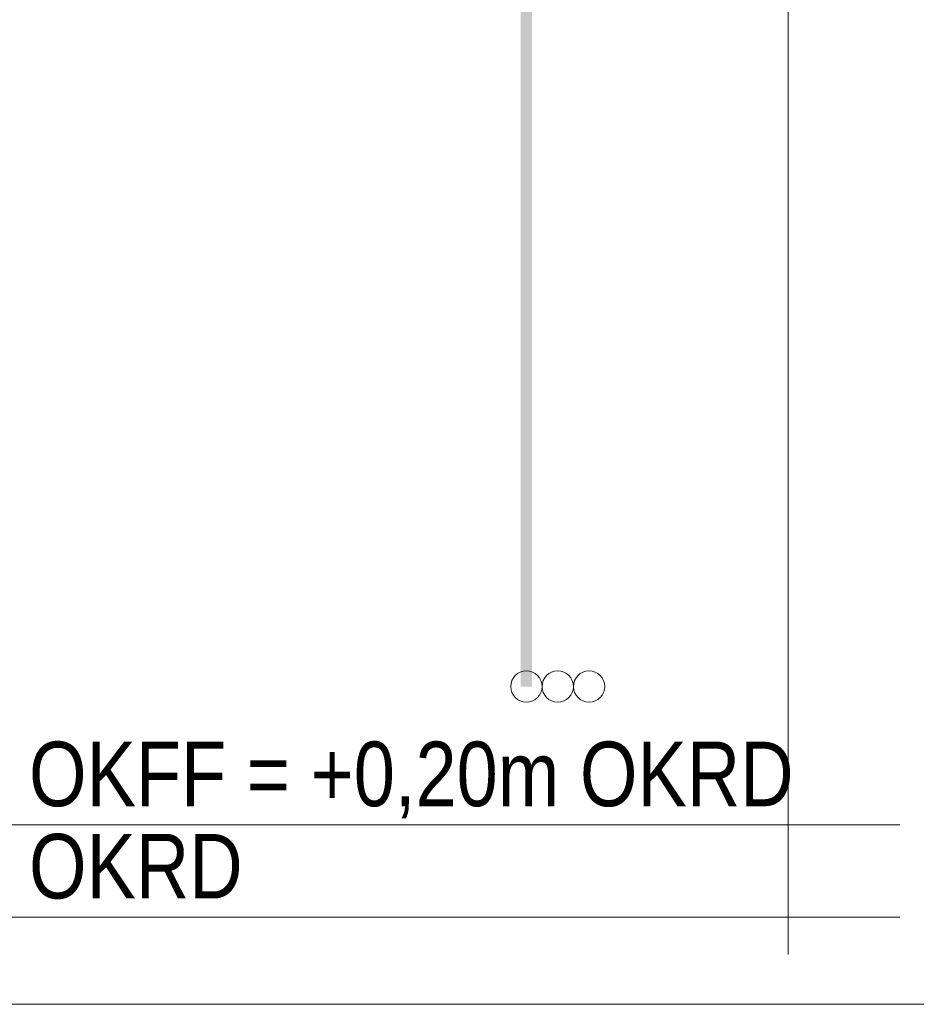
# Model space of a CAD drawing. Extents: x -620 to 300, y 62 to 1112.
# Tile 127 of 256: x 149 to 168, y 683 to 705. Entities that reach past the tile are written whole.
import ezdxf
from ezdxf.lldxf.tags import DXFTag

# ---------------------------------------------------------------- set-up
doc = ezdxf.new("R2010")
doc.units = 0
doc.layers.get('0').update_dxf_attribs({"lineweight": 13})
doc.layers.add('E_Betonbaudose', color=1, linetype='Continuous', lineweight=13, true_color=0xff0000)
doc.layers.add('E_Detail_Beschriftung', color=7, linetype='Continuous', lineweight=13, true_color=0x009900)
doc.layers.add('E_Detail_Linie_Text_Bem', color=7, linetype='Continuous', lineweight=13)
doc.styles.get("Standard").update_dxf_attribs({"font": 'ARIALN.TTF'})
tags = doc.linetypes.add('fein_strichliert-A06GA1N18I', pattern=[4, 1, -2, 1]).pattern_tags.tags
tags[8:9] = [DXFTag(74, 4), DXFTag(75, 0), DXFTag(340, '0'), DXFTag(46, 0.0), DXFTag(50, 0.0), DXFTag(44, 0.0), DXFTag(45, 0.0)]
tags[6:7] = [DXFTag(74, 4), DXFTag(75, 0), DXFTag(340, '0'), DXFTag(46, 0.0), DXFTag(50, 0.0), DXFTag(44, 0.0), DXFTag(45, 0.0)]
tags[4:5] = [DXFTag(74, 4), DXFTag(75, 0), DXFTag(340, '0'), DXFTag(46, 0.0), DXFTag(50, 0.0), DXFTag(44, 0.0), DXFTag(45, 0.0)]

# ---------------------------------------------------------------- blocks, each defined once
blk = doc.blocks.new('Referenz-A06GA1N48I')
at = {"layer": 'E_Betonbaudose', "linetype": 'Continuous', "ltscale": 0.13}
for centre in [(159.627, 690.332), (160.307, 690.332), (160.987, 690.332)]:
    blk.add_circle(centre, 0.34, dxfattribs=at)
at = {"layer": 'E_Detail_Linie_Text_Bem', "linetype": 'fein_strichliert-A06GA1N18I', "ltscale": 0.65}
for p, q in [((165.304, 684.524), (165.304, 737.403)), ((121.578, 683.442), (181.322, 683.442))]:
    blk.add_line(p, q, dxfattribs=at)
at = {"layer": 'E_Detail_Linie_Text_Bem', "linetype": 'Continuous', "ltscale": 0.13}
for p, q in [((129.594, 687.332), (167.725, 687.332)), ((129.594, 685.332), (167.725, 685.332))]:
    blk.add_line(p, q, dxfattribs=at)
blk.add_solid([(159.752, 724.332), (159.752, 690.332), (159.502, 724.331), (159.502, 690.332)], dxfattribs=at)
at = {"layer": 'E_Detail_Beschriftung', "linetype": 'Continuous', "ltscale": 0.13, "char_height": 1.4, "attachment_point": 1}
for s, insert in [('{\\fArial Narrow;OKFF = +0,20m OKRD}', (148.843, 689.137)), ('{\\fArial Narrow;OKRD}', (148.843, 687.137))]:
    blk.add_mtext(s, dxfattribs=dict(at, insert=insert))

msp = doc.modelspace()

# ---------------------------------------------------------------- block references
at = {"color": 8, "lineweight": 25, "ltscale": 0.25, "true_color": 0x808080}
msp.add_blockref('Referenz-A06GA1N48I', (0, 0), dxfattribs=at)

doc.saveas('drawing.dxf')
